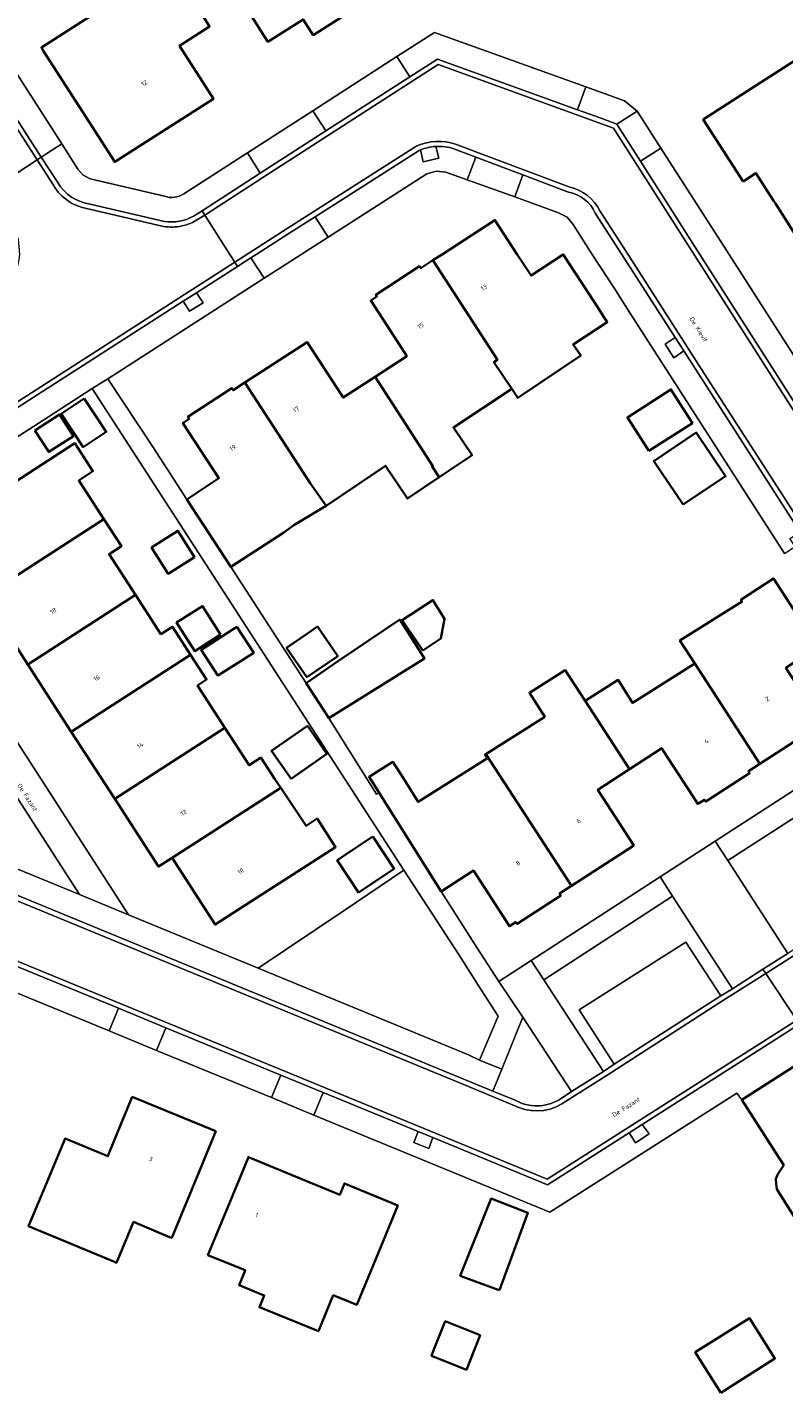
# Model space of a CAD drawing. Header units: metres. Extents: x 201541 to 204988, y 387833 to 394342.
# Tile 149 of 214: x 203372 to 203432, y 391410 to 391518. Entities that reach past the tile are written whole.
import ezdxf
from ezdxf.enums import TextEntityAlignment as Align

# ---------------------------------------------------------------- set-up
doc = ezdxf.new("R2010")
doc.units = ezdxf.units.M
doc.layers.get('Defpoints').update_dxf_attribs({"lineweight": 25})
for name, color, linetype, lineweight in [('B-WE-GR-BEPLANTING_CULTUUR_BODEMBEDEKKER-GV', 90, 'Continuous', 18), ('B-WE-IE-TERREINAFSCHEIDING_KUNSTMATIG_MUUR-G', 90, 'IE-TERREINAFSCHEIDING-KUNSTMATIG-DICHT', 18), ('B-WE-OG-BEBOUWING-GV', 7, 'Continuous', 35), ('B-WE-OG-BEBOUWING-T18', 10, 'Continuous', 18), ('B-WE-OG-TERREIN_ERF-GV', 7, 'Continuous', 18), ('B-WE-VH-ONVERHARD-GV', 252, 'Continuous', 18), ('B-WE-VH-VERHARDING_ASFALT-GV', 252, 'Continuous', 18), ('B-WE-VH-VERHARDING_BETONSTRAATSTEEN-GV', 252, 'Continuous', 18), ('B-WE-VH-VERHARDING_OPEN-GV', 252, 'Continuous', 18), ('B-WE-VH-VERHARDING_TEGEL-GV', 252, 'Continuous', 18)]:
    doc.layers.add(name, color=color, linetype=linetype, lineweight=lineweight)
doc.styles.add('NLCS-ISO-M200-T18', font='NLCS-ISO.ttf', dxfattribs={"height": 0.36})
doc.linetypes.add('IE-TERREINAFSCHEIDING-KUNSTMATIG-DICHT', pattern='A,8,-1,[82,NLCS.SHX,S=0.75,R=90,X=0,Y=0],-1', length=10)

msp = doc.modelspace()

# ---------------------------------------------------------------- linework, layer by layer
at = {"layer": 'B-WE-GR-BEPLANTING_CULTUUR_BODEMBEDEKKER-GV'}
for points in [[(203350.505, 391463.432), (203352.08, 391459.572), (203352.566, 391458.94), (203353.258, 391458.542), (203353.813, 391458.315), (203355.778, 391462.904), (203365.128, 391459.184), (203363.196, 391454.483), (203375.955, 391449.246), (203357.967, 391477.189), (203355.324, 391475.487), (203354.851, 391475.119), (203354.527, 391474.615), (203353.897, 391473.009), (203358.498, 391471.076), (203355.637, 391464.041), (203351.025, 391465.949), (203350.94, 391465.75), (203350.562, 391464.861), (203350.465, 391464.149)], [(203406.103, 391444.346), (203401.681, 391451.177), (203396.937, 391447.984), (203390.129, 391443.402), (203406.802, 391436.533), (203407.682, 391436.12), (203409.151, 391439.589), (203407.57, 391442.057)], [(203426.808, 391441.202), (203427.719, 391441.767), (203422.982, 391449.117), (203412.774, 391442.486), (203417.505, 391435.213), (203418.355, 391435.796), (203415.58, 391440.112), (203424.034, 391445.475)]]:
    msp.add_lwpolyline(points, close=True, dxfattribs=at)
for points in [[(203438.467, 391450.399), (203438.755, 391459.296), (203427.36, 391451.947), (203432.103, 391444.566)], [(203413.991, 391432.979), (203414.956, 391433.62), (203411.106, 391439.511), (203409.433, 391435.406), (203408.724, 391433.666)], [(203408.724, 391433.666), (203410.499, 391432.931)]]:
    msp.add_lwpolyline(points, dxfattribs=at)
msp.add_lwpolyline([(203410.499, 391432.931, 0.2680378), (203413.991, 391432.979)], format="xyb", dxfattribs=at)
at = {"layer": 'B-WE-IE-TERREINAFSCHEIDING_KUNSTMATIG_MUUR-G'}
for points in [[(203387.962, 391475.22), (203393.937, 391465.995)], [(203395.922, 391462.928), (203399.505, 391457.189)]]:
    msp.add_lwpolyline(points, dxfattribs=at)
at = {"layer": 'B-WE-OG-BEBOUWING-GV'}
for points in [[(203396.172, 391524.589), (203393.395, 391528.956), (203395.938, 391530.574), (203394.556, 391532.799), (203392.945, 391535.393), (203392.476, 391536.148), (203392.21, 391535.989), (203389.532, 391534.392), (203389.203, 391534.196), (203390.327, 391532.306), (203392.085, 391529.351), (203388.549, 391527.259), (203385.453, 391525.427), (203388.221, 391521.072), (203390.903, 391516.853), (203393.695, 391518.627), (203394.485, 391517.383), (203398.95, 391520.223), (203396.43, 391524.183)], [(203377.15, 391519.092), (203372.942, 391516.391), (203373.123, 391516.109), (203378.762, 391507.325), (203386.584, 391512.332), (203383.888, 391516.543), (203386.284, 391518.076), (203382.09, 391524.783), (203377.826, 391522.117), (203378.982, 391520.268)], [(203428.581, 391505.79), (203429.585, 391506.437), (203431.014, 391504.219), (203431.134, 391504.031), (203433.709, 391499.986), (203433.793, 391500), (203435.558, 391501.124), (203437.944, 391502.644), (203441.468, 391504.889), (203438.966, 391508.908), (203441.042, 391510.202), (203437.739, 391515.501), (203436.371, 391517.695), (203433.173, 391515.702), (203429.619, 391513.413), (203425.415, 391510.706)], [(203404.702, 391500), (203403.981, 391499.533), (203409.099, 391491.651), (203408.813, 391491.465), (203410.226, 391489.337), (203410.706, 391488.614), (203410.96, 391488.785), (203415.697, 391491.977), (203415.095, 391492.86), (203417.806, 391494.618), (203416.755, 391496.239), (203414.317, 391499.998), (203411.756, 391498.321), (203411.132, 391499.276), (203410.66, 391500), (203408.889, 391502.714)], [(203399.395, 391490.291), (203403.976, 391483.22), (203403.916, 391483.18), (203404.487, 391482.331), (203407.084, 391484.074), (203405.607, 391486.27), (203410.226, 391489.337), (203408.813, 391491.465), (203409.099, 391491.651), (203403.981, 391499.533), (203403.014, 391498.906), (203402.917, 391499.056), (203399.448, 391496.799), (203399.541, 391496.655), (203399.048, 391496.335), (203401.769, 391492.14), (203401.906, 391491.928)], [(203396.733, 391488.855), (203394.003, 391493.044), (203389.073, 391489.83), (203394.253, 391481.862), (203395.511, 391480.064), (203400.233, 391483.235), (203401.971, 391480.643), (203404.487, 391482.331), (203403.916, 391483.18), (203403.976, 391483.22), (203399.395, 391490.291), (203396.869, 391488.645)], [(203389.073, 391489.83), (203388.149, 391489.228), (203388.046, 391489.386), (203384.563, 391487.125), (203384.671, 391486.96), (203384.165, 391486.63), (203387.02, 391482.25), (203384.481, 391480.57), (203387.962, 391475.22), (203392.152, 391477.948), (203392.952, 391478.527), (203395.214, 391479.865), (203395.511, 391480.064), (203394.253, 391481.862)], [(203376.341, 391488.569), (203374.506, 391487.348), (203376.262, 391484.72), (203378.093, 391485.921)], [(203421.106, 391484.413), (203424.557, 391486.628), (203422.85, 391489.287), (203419.399, 391487.073)], [(203372.432, 391486.042), (203373.524, 391484.337), (203375.484, 391485.593), (203374.393, 391487.297)], [(203423.807, 391480.158), (203427.175, 391482.413), (203424.859, 391485.872), (203421.491, 391483.616)], [(203369.478, 391473.552), (203377.903, 391478.993), (203375.904, 391482.077), (203377.026, 391482.804), (203375.596, 391485.018), (203366.063, 391478.842)], [(203377.903, 391478.993), (203369.478, 391473.552), (203368.399, 391472.858), (203371.869, 391467.486), (203380.405, 391472.997), (203378.315, 391476.223), (203379.289, 391476.854)], [(203385.084, 391476.004), (203383.761, 391478.082), (203381.679, 391476.755), (203383.005, 391474.678)], [(203424.742, 391467.553), (203429.899, 391459.613), (203434.838, 391462.813), (203431.958, 391467.231), (203434.497, 391468.89), (203430.989, 391474.306), (203428.401, 391472.615), (203428.484, 391472.484), (203423.559, 391469.374)], [(203384.767, 391468.261), (203383.329, 391470.482), (203382.416, 391469.891), (203380.405, 391472.997), (203371.869, 391467.486), (203375.311, 391462.156)], [(203387.153, 391469.85), (203385.721, 391472.116), (203383.665, 391470.815), (203385.098, 391468.55)], [(203403.179, 391468.604), (203404.614, 391469.539), (203404.91, 391471.099), (203403.987, 391472.588), (203401.55, 391471.008)], [(203396.486, 391467.769), (203393.937, 391465.995), (203395.648, 391463.367), (203395.734, 391463.23), (203403.308, 391467.958), (203401.353, 391471.044)], [(203388.442, 391470.474), (203385.62, 391468.653), (203386.937, 391466.613), (203387.275, 391466.827), (203389.773, 391468.409)], [(203394.05, 391469.948), (203392.378, 391468.796), (203393.983, 391466.466), (203396.437, 391468.156), (203394.832, 391470.486)], [(203378.755, 391456.825), (203387.496, 391462.47), (203385.328, 391465.82), (203386.046, 391466.284), (203384.767, 391468.261), (203375.311, 391462.156)], [(203417.178, 391457.333), (203417.043, 391457.54), (203419.571, 391459.183), (203416.042, 391464.604), (203414.466, 391467.025), (203411.636, 391465.239), (203412.84, 391463.333), (203408.169, 391460.384), (203414.954, 391449.925), (203419.902, 391453.141)], [(203424.742, 391467.553), (203420.053, 391464.591), (203419.806, 391464.435), (203418.658, 391466.255), (203416.042, 391464.604), (203419.571, 391459.183), (203422.115, 391460.837), (203422.257, 391460.619), (203424.975, 391456.423), (203425.501, 391456.764), (203425.601, 391456.609), (203429.085, 391458.866), (203428.985, 391459.021), (203429.899, 391459.613)], [(203383.3, 391452.143), (203391.918, 391457.707), (203391.459, 391458.395), (203390.348, 391460.096), (203390.309, 391460.071), (203389.42, 391459.496), (203387.496, 391462.47), (203378.755, 391456.825), (203382.22, 391451.46)], [(203392.735, 391458.428), (203395.572, 391460.396), (203394.034, 391462.613), (203391.197, 391460.645)], [(203401.611, 391458.488), (203400.806, 391459.763), (203398.917, 391458.57), (203399.722, 391457.295), (203404.647, 391449.494), (203407.204, 391451.147), (203410.044, 391446.734), (203410.552, 391447.064), (203410.65, 391446.913), (203414.116, 391449.166), (203414.018, 391449.317), (203414.954, 391449.925), (203408.169, 391460.384), (203408.118, 391460.352), (203408.303, 391460.059), (203402.809, 391456.59)], [(203391.918, 391457.707), (203383.3, 391452.143), (203386.714, 391446.86), (203396.27, 391453.009), (203394.805, 391455.278), (203393.926, 391454.694)], [(203399.229, 391453.839), (203396.395, 391451.966), (203398.08, 391449.417), (203400.913, 391451.29)], [(203431.172, 391428.762), (203431.796, 391427.789), (203431.321, 391427.067), (203431.288, 391427.017), (203431.167, 391426.706), (203431.178, 391426.303), (203431.255, 391425.886), (203432.778, 391423.455), (203433.597, 391422.486), (203434.018, 391422.326), (203434.485, 391422.322), (203434.975, 391422.474), (203435.677, 391422.924), (203435.936, 391423.429), (203435.431, 391424.367), (203437.849, 391425.909), (203442.063, 391428.596), (203438.981, 391433.43), (203437.707, 391432.617), (203437.16, 391433.475), (203436.547, 391434.431), (203434.859, 391437.066), (203428.473, 391432.97)], [(203373.117, 391425.783), (203371.934, 391422.949), (203378.736, 391420.11), (203378.898, 391420.042), (203380.252, 391423.286), (203383.113, 391422.087), (203383.28, 391422.017), (203384.86, 391425.853), (203386.764, 391430.475), (203380.153, 391433.198), (203378.249, 391428.575), (203378.217, 391428.498), (203374.838, 391429.908)], [(203387.45, 391423.817), (203386.143, 391420.651), (203389.111, 391419.458), (203389.043, 391419.29), (203388.629, 391418.26), (203390.605, 391417.453), (203390.226, 391416.526), (203394.908, 391414.613), (203396.074, 391417.467), (203397.937, 391416.699), (203399.286, 391419.973), (203401.19, 391424.596), (203396.962, 391426.337), (203396.593, 391425.442), (203394.892, 391426.142), (203394.482, 391426.311), (203389.354, 391428.429)], [(203409.269, 391417.865), (203411.512, 391423.998), (203408.61, 391425.152), (203406.152, 391419.015), (203406.358, 391418.934), (203409.152, 391417.912)], [(203407.72, 391414.309), (203404.954, 391415.409), (203404.061, 391413.166), (203403.865, 391412.673), (203406.632, 391411.571)], [(203426.798, 391409.746), (203431.094, 391412.459), (203429.067, 391415.667), (203424.772, 391412.953)]]:
    msp.add_lwpolyline(points, close=True, dxfattribs=at)
at = {"layer": 'B-WE-OG-TERREIN_ERF-GV'}
for points in [[(203391.715, 391575.848), (203373.982, 391564.322), (203361, 391555.997), (203350.677, 391549.377), (203350.343, 391546.568), (203365.024, 391523.676), (203366.887, 391520.771), (203367.091, 391520.867), (203370.96, 391514.78), (203370.785, 391514.666), (203374.57, 391508.753), (203375.844, 391506.764), (203376.255, 391506.278), (203376.819, 391505.985), (203382.692, 391504.608)], [(203384.23, 391504.809), (203389.281, 391508.039), (203394.464, 391511.382), (203401.126, 391515.68), (203404.103, 391517.6), (203416.098, 391513.275), (203419.173, 391512.166), (203420.165, 391511.363), (203422.058, 391508.412), (203427.454, 391500), (203437.12, 391484.932), (203439.484, 391481.268), (203440.688, 391479.402)], [(203431.841, 391476.293), (203419.411, 391495.649), (203418.363, 391497.282), (203416.617, 391500), (203415.094, 391502.372), (203414.613, 391502.954), (203413.944, 391503.306), (203410.485, 391504.551), (203406.705, 391505.911), (203405.011, 391506.521), (203404.237, 391506.596), (203403.486, 391506.396), (203395.679, 391501.372), (203393.547, 391500), (203393.451, 391499.938), (203390.595, 391498.103), (203378.204, 391490.142), (203381.786, 391484.728), (203382.94, 391482.937), (203384.481, 391480.57), (203387.02, 391482.25), (203384.165, 391486.63), (203384.671, 391486.96), (203384.563, 391487.125), (203388.046, 391489.386), (203388.149, 391489.228), (203389.073, 391489.83), (203394.003, 391493.044), (203396.733, 391488.855), (203396.869, 391488.645), (203399.395, 391490.291), (203401.906, 391491.928), (203401.769, 391492.14), (203399.048, 391496.335), (203399.541, 391496.655), (203399.448, 391496.799), (203402.917, 391499.056), (203403.014, 391498.906), (203403.981, 391499.533), (203404.702, 391500), (203408.889, 391502.714), (203410.66, 391500), (203411.132, 391499.276), (203411.756, 391498.321), (203414.317, 391499.998), (203416.755, 391496.239), (203417.806, 391494.618), (203415.095, 391492.86), (203415.697, 391491.977), (203410.96, 391488.785), (203410.706, 391488.614), (203410.226, 391489.337), (203405.607, 391486.27), (203407.084, 391484.074), (203404.487, 391482.331), (203401.971, 391480.643), (203400.233, 391483.235), (203395.511, 391480.064), (203395.214, 391479.865), (203392.952, 391478.527), (203392.152, 391477.948), (203387.962, 391475.22), (203393.937, 391465.995), (203396.486, 391467.769), (203401.353, 391471.044), (203403.308, 391467.958), (203395.734, 391463.23), (203395.922, 391462.928), (203399.505, 391457.189), (203399.722, 391457.295), (203398.917, 391458.57), (203400.806, 391459.763), (203401.611, 391458.488), (203402.809, 391456.59), (203408.303, 391460.059), (203408.118, 391460.352), (203408.169, 391460.384), (203412.84, 391463.333), (203411.636, 391465.239), (203414.466, 391467.025), (203416.042, 391464.604), (203418.658, 391466.255), (203419.806, 391464.435), (203420.053, 391464.591), (203424.742, 391467.553), (203423.559, 391469.374), (203428.484, 391472.484), (203428.401, 391472.615), (203430.989, 391474.306), (203434.497, 391468.89)], [(203366.063, 391478.842), (203375.596, 391485.018), (203377.026, 391482.804), (203375.904, 391482.077), (203377.903, 391478.993), (203379.289, 391476.854), (203378.315, 391476.223), (203380.405, 391472.997), (203382.416, 391469.891), (203383.329, 391470.482), (203384.767, 391468.261), (203386.046, 391466.284), (203385.328, 391465.82), (203387.496, 391462.47), (203389.42, 391459.496), (203390.309, 391460.071), (203390.348, 391460.096), (203391.459, 391458.395), (203391.918, 391457.707), (203393.926, 391454.694), (203394.805, 391455.278), (203396.27, 391453.009), (203386.714, 391446.86), (203383.3, 391452.143), (203382.22, 391451.46), (203378.755, 391456.825), (203375.311, 391462.156), (203371.869, 391467.486), (203368.399, 391472.858)], [(203434.838, 391462.813), (203429.899, 391459.613), (203428.985, 391459.021), (203429.085, 391458.866), (203425.601, 391456.609), (203425.501, 391456.764), (203424.975, 391456.423), (203422.257, 391460.619), (203422.115, 391460.837), (203419.571, 391459.183), (203417.043, 391457.54), (203417.178, 391457.333), (203419.902, 391453.141), (203414.954, 391449.925), (203414.018, 391449.317), (203414.116, 391449.166), (203410.65, 391446.913), (203410.552, 391447.064), (203410.044, 391446.734), (203407.204, 391451.147), (203404.647, 391449.494), (203407.458, 391445.032), (203409.202, 391442.357), (203411.776, 391444.026), (203421.991, 391450.646), (203426.365, 391453.481), (203436.975, 391460.358)], [(203432.778, 391423.455), (203431.255, 391425.886), (203431.178, 391426.303), (203431.167, 391426.706), (203431.288, 391427.017), (203431.321, 391427.067), (203431.796, 391427.789), (203431.172, 391428.762), (203428.473, 391432.97), (203428.06, 391433.502), (203413.244, 391424.059), (203394.53, 391431.76), (203391.181, 391433.138), (203382.069, 391436.887), (203378.316, 391438.432), (203366.587, 391443.259)]]:
    msp.add_lwpolyline(points, dxfattribs=at)
for points in [[(203395.938, 391530.574), (203393.395, 391528.956), (203396.172, 391524.589), (203396.43, 391524.183), (203398.95, 391520.223), (203394.485, 391517.383), (203393.695, 391518.627), (203390.903, 391516.853), (203388.221, 391521.072), (203385.453, 391525.427), (203388.549, 391527.259), (203392.085, 391529.351), (203390.327, 391532.306), (203389.203, 391534.196), (203389.532, 391534.392), (203392.21, 391535.989), (203392.476, 391536.148), (203392.945, 391535.393), (203394.556, 391532.799)], [(203386.284, 391518.076), (203383.888, 391516.543), (203386.584, 391512.332), (203378.762, 391507.325), (203373.123, 391516.109), (203372.942, 391516.391), (203377.15, 391519.092), (203378.982, 391520.268), (203377.826, 391522.117), (203382.09, 391524.783)], [(203431.134, 391504.031), (203431.014, 391504.219), (203429.585, 391506.437), (203428.581, 391505.79), (203425.415, 391510.706), (203429.619, 391513.413), (203433.173, 391515.702), (203436.371, 391517.695), (203437.739, 391515.501), (203441.042, 391510.202), (203438.966, 391508.908), (203441.468, 391504.889), (203437.944, 391502.644), (203435.558, 391501.124), (203433.793, 391500), (203433.709, 391499.986)], [(203359.994, 391478.462), (203379.859, 391447.633), (203390.129, 391443.402), (203396.937, 391447.984), (203401.681, 391451.177), (203376.96, 391489.363), (203373.063, 391486.831), (203369.411, 391484.492)], [(203374.506, 391487.348), (203376.341, 391488.569), (203378.093, 391485.921), (203376.262, 391484.72)], [(203422.85, 391489.287), (203424.557, 391486.628), (203421.106, 391484.413), (203419.399, 391487.073)], [(203372.432, 391486.042), (203374.393, 391487.297), (203375.484, 391485.593), (203373.524, 391484.337)], [(203423.807, 391480.158), (203421.491, 391483.616), (203424.859, 391485.872), (203427.175, 391482.413)], [(203383.761, 391478.082), (203385.084, 391476.004), (203383.005, 391474.678), (203381.679, 391476.755)], [(203387.153, 391469.85), (203385.098, 391468.55), (203383.665, 391470.815), (203385.721, 391472.116)], [(203403.179, 391468.604), (203401.55, 391471.008), (203403.987, 391472.588), (203404.91, 391471.099), (203404.614, 391469.539)], [(203386.937, 391466.613), (203385.62, 391468.653), (203388.442, 391470.474), (203389.773, 391468.409), (203387.275, 391466.827)], [(203392.378, 391468.796), (203394.05, 391469.948), (203394.832, 391470.486), (203396.437, 391468.156), (203393.983, 391466.466)], [(203392.735, 391458.428), (203391.197, 391460.645), (203394.034, 391462.613), (203395.572, 391460.396)], [(203400.913, 391451.29), (203398.08, 391449.417), (203396.395, 391451.966), (203399.229, 391453.839)], [(203378.249, 391428.575), (203380.153, 391433.198), (203386.764, 391430.475), (203384.86, 391425.853), (203383.28, 391422.017), (203383.113, 391422.087), (203380.252, 391423.286), (203378.898, 391420.042), (203378.736, 391420.11), (203371.934, 391422.949), (203373.117, 391425.783), (203374.838, 391429.908), (203378.217, 391428.498)], [(203386.143, 391420.651), (203387.45, 391423.817), (203389.354, 391428.429), (203394.482, 391426.311), (203394.892, 391426.142), (203396.593, 391425.442), (203396.962, 391426.337), (203401.19, 391424.596), (203399.286, 391419.973), (203397.937, 391416.699), (203396.074, 391417.467), (203394.908, 391414.613), (203390.226, 391416.526), (203390.605, 391417.453), (203388.629, 391418.26), (203389.043, 391419.29), (203389.111, 391419.458)], [(203409.269, 391417.865), (203409.152, 391417.912), (203406.358, 391418.934), (203406.152, 391419.015), (203408.61, 391425.152), (203411.512, 391423.998)], [(203407.72, 391414.309), (203406.632, 391411.571), (203403.865, 391412.673), (203404.061, 391413.166), (203404.954, 391415.409)], [(203426.798, 391409.746), (203424.772, 391412.953), (203429.067, 391415.667), (203431.094, 391412.459)]]:
    msp.add_lwpolyline(points, close=True, dxfattribs=at)
msp.add_lwpolyline([(203382.692, 391504.608, 0.2371793), (203384.23, 391504.809)], format="xyb", dxfattribs=at)
at = {"layer": 'B-WE-VH-ONVERHARD-GV'}
msp.add_lwpolyline([(203404.212, 391508.554, 0.0797528), (203402.997, 391508.285)], format="xyb", dxfattribs=at)
for points in [[(203402.997, 391508.285), (203403.2, 391507.342), (203404.456, 391507.618)], [(203404.456, 391507.618), (203404.212, 391508.554)]]:
    msp.add_lwpolyline(points, dxfattribs=at)
for points in [[(203385.239, 391496.958), (203384.191, 391496.284), (203384.68, 391495.491), (203385.772, 391496.17)], [(203422.381, 391492.887), (203423.077, 391491.806), (203423.864, 391492.357), (203423.191, 391493.404)], [(203421.119, 391430.261), (203420.577, 391431.022), (203419.526, 391430.353), (203420.044, 391429.556)], [(203403.647, 391429.097), (203403.969, 391429.978), (203402.817, 391430.452), (203402.457, 391429.585)]]:
    msp.add_lwpolyline(points, close=True, dxfattribs=at)
at = {"layer": 'B-WE-VH-VERHARDING_ASFALT-GV'}
msp.add_lwpolyline([(203272.629, 391545.808), (203317.901, 391574.892), (203318.755, 391575.18), (203319.642, 391575.138), (203323.642, 391574.226), (203324.453, 391573.862), (203325.074, 391573.226), (203339.229, 391551.264), (203368.877, 391505.07), (203372.601, 391507.489), (203364.512, 391520.067), (203348.455, 391545.092), (203348.102, 391545.876), (203348.073, 391546.652), (203342.142, 391556.003), (203341.528, 391556.27), (203340.905, 391556.904), (203323.563, 391583.76), (203316.319, 391579.078), (203297.593, 391567.025), (203294.876, 391565.298), (203270.266, 391549.507)], close=True, dxfattribs=at)
for points in [[(203437.524, 391480), (203435.043, 391483.74), (203418.293, 391510.006), (203404.396, 391515.046), (203390.508, 391506.102), (203385.908, 391503.118), (203387.881, 391500), (203388.272, 391499.381), (203392.433, 391502.043), (203402.712, 391508.599)], [(203405.783, 391508.747), (203414.841, 391505.321)], [(203417.205, 391503.46), (203419.29, 391500.216), (203425.49, 391490.565), (203431.82, 391480.713), (203433.823, 391477.578), (203437.524, 391480)]]:
    msp.add_lwpolyline(points, dxfattribs=at)
for points in [[(203402.712, 391508.599, -0.1843004), (203405.783, 391508.747)], [(203414.841, 391505.321, -0.2364515), (203417.205, 391503.46)]]:
    msp.add_lwpolyline(points, format="xyb", dxfattribs=at)
at = {"layer": 'B-WE-VH-VERHARDING_BETONSTRAATSTEEN-GV'}
for points in [[(203358.693, 391529.876), (203358.021, 391530.924), (203348.808, 391545.283), (203348.484, 391546.001), (203348.484, 391546.004), (203348.073, 391546.652), (203348.102, 391545.876), (203348.455, 391545.092), (203364.512, 391520.067), (203372.601, 391507.489), (203372.936, 391507.707), (203365.223, 391519.701), (203364.848, 391520.283), (203363.357, 391522.606)], [(203401.126, 391515.68), (203402.158, 391514.081), (203404.346, 391515.49), (203415.446, 391511.465), (203416.098, 391513.275), (203404.103, 391517.6)], [(203437.859, 391480.219), (203435.378, 391483.958), (203425.148, 391500), (203420.444, 391507.377), (203418.557, 391510.336), (203417.227, 391510.818), (203415.446, 391511.465), (203404.346, 391515.49), (203402.158, 391514.081), (203395.493, 391509.788), (203390.291, 391506.438), (203385.694, 391503.456), (203385.908, 391503.118), (203390.508, 391506.102), (203404.396, 391515.046), (203418.293, 391510.006), (203435.043, 391483.74), (203437.524, 391480)], [(203389.281, 391508.039), (203390.291, 391506.438), (203395.493, 391509.788), (203394.464, 391511.382)], [(203420.165, 391511.363), (203418.557, 391510.336), (203420.444, 391507.377), (203422.058, 391508.412)], [(203411.116, 391506.303), (203407.386, 391507.713), (203406.705, 391505.911), (203410.485, 391504.551)], [(203368.361, 391486.126), (203371.919, 391488.402), (203384.191, 391496.284), (203385.239, 391496.958), (203388.486, 391499.043), (203388.272, 391499.381), (203368.146, 391486.463)], [(203355.654, 391455.066), (203353.937, 391450.981), (203413.026, 391426.687), (203432.819, 391439.294), (203430.359, 391442.995), (203427.021, 391440.863), (203417.724, 391434.878), (203414.204, 391432.641), (203413.753, 391432.409), (203413.276, 391432.237), (203412.78, 391432.13), (203412.274, 391432.087), (203411.767, 391432.111), (203411.268, 391432.201), (203410.784, 391432.355), (203406.023, 391434.333)], [(203402.817, 391430.452), (203403.969, 391429.978), (203413.066, 391426.238), (203419.526, 391430.353), (203420.577, 391431.022), (203433.04, 391438.961), (203432.819, 391439.294), (203413.026, 391426.687), (203353.937, 391450.981), (203353.782, 391450.612), (203353.925, 391450.553), (203361.222, 391447.553), (203362.373, 391447.08), (203364.278, 391446.297), (203367.322, 391445.045), (203379.052, 391440.222), (203382.806, 391438.679), (203391.919, 391434.933), (203395.268, 391433.555)], [(203426.808, 391441.202), (203424.034, 391445.475), (203415.58, 391440.112), (203418.355, 391435.796)], [(203378.316, 391438.432), (203382.069, 391436.887), (203382.806, 391438.679), (203379.052, 391440.222)], [(203391.181, 391433.138), (203394.53, 391431.76), (203395.268, 391433.555), (203391.919, 391434.933)]]:
    msp.add_lwpolyline(points, close=True, dxfattribs=at)
for points in [[(203405.783, 391508.747, 0.1843004), (203402.712, 391508.599)], [(203402.997, 391508.285, -0.0797528), (203404.212, 391508.554)], [(203404.212, 391508.554, -0.0966851), (203405.65, 391508.37)], [(203376.824, 391503.989, -0.2346411), (203374.239, 391505.703)], [(203376.753, 391503.595, -0.2327109), (203373.898, 391505.494)], [(203373.898, 391505.494, 0.2327109), (203376.753, 391503.595)], [(203414.73, 391504.935, -0.241619), (203416.854, 391503.267)], [(203417.205, 391503.46, 0.2364515), (203414.841, 391505.321)], [(203384.991, 391503.019, -0.1693697), (203382.702, 391502.613)], [(203385.195, 391502.675, -0.078052), (203384.068, 391502.251)], [(203384.068, 391502.251, 0.078052), (203385.195, 391502.675)], [(203384.068, 391502.251, -0.0920926), (203382.624, 391502.22)], [(203382.624, 391502.22, 0.0920926), (203384.068, 391502.251)], [(203413.991, 391432.979, -0.2680378), (203410.499, 391432.931)]]:
    msp.add_lwpolyline(points, format="xyb", dxfattribs=at)
for points in [[(203402.712, 391508.599), (203392.433, 391502.043), (203388.272, 391499.381), (203388.486, 391499.043), (203389.552, 391499.725), (203389.982, 391500), (203392.648, 391501.706), (203394.644, 391502.979), (203402.9, 391508.245), (203402.997, 391508.285)], [(203405.65, 391508.37), (203407.386, 391507.713), (203411.116, 391506.303), (203414.73, 391504.935)], [(203414.841, 391505.321), (203405.783, 391508.747)], [(203373.898, 391505.494), (203372.601, 391507.489), (203368.877, 391505.07), (203370.637, 391502.299), (203371.104, 391501.196), (203371.216, 391499.997), (203371.17, 391499.587), (203370.002, 391494.321)], [(203374.239, 391505.703), (203372.936, 391507.707), (203372.601, 391507.489), (203373.898, 391505.494)], [(203382.624, 391502.22), (203376.753, 391503.595)], [(203376.753, 391503.595), (203382.624, 391502.22)], [(203382.702, 391502.613), (203376.824, 391503.989)], [(203365.775, 391490.178), (203368.146, 391486.463), (203388.272, 391499.381), (203387.881, 391500), (203385.908, 391503.118), (203385.195, 391502.675)], [(203385.195, 391502.675), (203385.908, 391503.118), (203385.694, 391503.456), (203384.991, 391503.019)], [(203416.854, 391503.267), (203418.953, 391500), (203423.191, 391493.404), (203423.864, 391492.357), (203431.483, 391480.497), (203433.09, 391477.981), (203433.488, 391477.359), (203433.823, 391477.578), (203431.82, 391480.713), (203425.49, 391490.565), (203419.29, 391500.216), (203417.205, 391503.46)], [(203410.499, 391432.931), (203408.724, 391433.666), (203406.175, 391434.703), (203362.461, 391452.697), (203355.809, 391455.435), (203355.654, 391455.066), (203406.023, 391434.333), (203410.784, 391432.355), (203411.268, 391432.201), (203411.767, 391432.111), (203412.274, 391432.087), (203412.78, 391432.13), (203413.276, 391432.237), (203413.753, 391432.409), (203414.204, 391432.641), (203417.724, 391434.878), (203427.021, 391440.863), (203430.359, 391442.995), (203430.137, 391443.328)], [(203437.016, 391447.71), (203432.103, 391444.566), (203430.137, 391443.328), (203430.359, 391442.995), (203437.239, 391447.378)], [(203437.239, 391447.378), (203430.359, 391442.995), (203432.819, 391439.294), (203435.143, 391440.812)], [(203430.137, 391443.328), (203427.719, 391441.767), (203426.808, 391441.202), (203418.355, 391435.796), (203417.505, 391435.213), (203414.956, 391433.62), (203413.991, 391432.979)]]:
    msp.add_lwpolyline(points, dxfattribs=at)
at = {"layer": 'B-WE-VH-VERHARDING_OPEN-GV'}
for points in [[(203370.96, 391514.78), (203367.091, 391520.867), (203366.887, 391520.771), (203365.223, 391519.701), (203372.936, 391507.707), (203374.57, 391508.753), (203370.785, 391514.666)], [(203393.451, 391499.938), (203393.547, 391500), (203395.679, 391501.372), (203394.644, 391502.979), (203392.648, 391501.706), (203389.982, 391500), (203389.552, 391499.725), (203390.595, 391498.103)]]:
    msp.add_lwpolyline(points, close=True, dxfattribs=at)
for points in [[(203403.2, 391507.342), (203402.997, 391508.285), (203402.9, 391508.245), (203394.644, 391502.979), (203395.679, 391501.372), (203403.486, 391506.396), (203404.237, 391506.596), (203405.011, 391506.521), (203406.705, 391505.911), (203407.386, 391507.713), (203405.65, 391508.37)], [(203404.212, 391508.554), (203404.456, 391507.618), (203403.2, 391507.342)]]:
    msp.add_lwpolyline(points, dxfattribs=at)
msp.add_lwpolyline([(203405.65, 391508.37, 0.0966851), (203404.212, 391508.554)], format="xyb", dxfattribs=at)
at = {"layer": 'B-WE-VH-VERHARDING_TEGEL-GV'}
for points in [[(203402.158, 391514.081), (203401.126, 391515.68), (203394.464, 391511.382), (203395.493, 391509.788)], [(203418.557, 391510.336), (203420.165, 391511.363), (203419.173, 391512.166), (203416.098, 391513.275), (203415.446, 391511.465), (203417.227, 391510.818)], [(203435.378, 391483.958), (203437.859, 391480.219), (203439.484, 391481.268), (203437.12, 391484.932), (203427.454, 391500), (203422.058, 391508.412), (203420.444, 391507.377), (203425.148, 391500)], [(203384.68, 391495.491), (203384.191, 391496.284), (203371.919, 391488.402), (203368.361, 391486.126), (203369.411, 391484.492), (203373.063, 391486.831), (203376.96, 391489.363), (203378.204, 391490.142), (203390.595, 391498.103), (203389.552, 391499.725), (203388.486, 391499.043), (203385.239, 391496.958), (203385.772, 391496.17)], [(203411.106, 391439.511), (203409.202, 391442.357), (203407.458, 391445.032), (203404.647, 391449.494), (203399.722, 391457.295), (203399.505, 391457.189), (203395.922, 391462.928), (203395.734, 391463.23), (203395.648, 391463.367), (203393.937, 391465.995), (203387.962, 391475.22), (203384.481, 391480.57), (203382.94, 391482.937), (203381.786, 391484.728), (203378.204, 391490.142), (203376.96, 391489.363), (203401.681, 391451.177), (203406.103, 391444.346), (203407.57, 391442.057), (203409.151, 391439.589), (203407.682, 391436.12), (203409.433, 391435.406)], [(203375.955, 391449.246), (203379.859, 391447.633), (203359.994, 391478.462), (203357.967, 391477.189)], [(203436.975, 391460.358), (203426.365, 391453.481), (203427.36, 391451.947), (203438.755, 391459.296), (203438.798, 391460.279)], [(203408.724, 391433.666), (203409.433, 391435.406), (203407.682, 391436.12), (203406.802, 391436.533), (203390.129, 391443.402), (203379.859, 391447.633), (203375.955, 391449.246), (203363.196, 391454.483), (203362.461, 391452.697), (203406.175, 391434.703)], [(203430.137, 391443.328), (203432.103, 391444.566), (203427.36, 391451.947), (203426.365, 391453.481), (203421.991, 391450.646), (203422.982, 391449.117), (203427.719, 391441.767)], [(203412.774, 391442.486), (203422.982, 391449.117), (203421.991, 391450.646), (203411.776, 391444.026)], [(203367.322, 391445.045), (203366.587, 391443.259), (203378.316, 391438.432), (203379.052, 391440.222)], [(203414.956, 391433.62), (203417.505, 391435.213), (203412.774, 391442.486), (203411.776, 391444.026), (203409.202, 391442.357), (203411.106, 391439.511)], [(203391.181, 391433.138), (203391.919, 391434.933), (203382.806, 391438.679), (203382.069, 391436.887)], [(203421.119, 391430.261), (203420.044, 391429.556), (203419.526, 391430.353), (203413.066, 391426.238), (203403.969, 391429.978), (203403.647, 391429.097), (203402.457, 391429.585), (203402.817, 391430.452), (203395.268, 391433.555), (203394.53, 391431.76), (203413.244, 391424.059), (203428.06, 391433.502), (203428.473, 391432.97), (203434.859, 391437.066), (203434.494, 391437.613), (203433.04, 391438.961), (203420.577, 391431.022)]]:
    msp.add_lwpolyline(points, close=True, dxfattribs=at)
for points in [[(203382.692, 391504.608), (203376.819, 391505.985), (203376.255, 391506.278), (203375.844, 391506.764), (203374.57, 391508.753), (203372.936, 391507.707), (203374.239, 391505.703)], [(203384.991, 391503.019), (203385.694, 391503.456), (203390.291, 391506.438), (203389.281, 391508.039), (203384.23, 391504.809)], [(203414.73, 391504.935), (203411.116, 391506.303), (203410.485, 391504.551), (203413.944, 391503.306), (203414.613, 391502.954), (203415.094, 391502.372), (203416.617, 391500), (203418.363, 391497.282), (203419.411, 391495.649), (203431.841, 391476.293), (203432.686, 391476.84), (203432.283, 391477.466), (203433.09, 391477.981), (203431.483, 391480.497), (203423.864, 391492.357), (203423.077, 391491.806), (203422.381, 391492.887), (203423.191, 391493.404), (203418.953, 391500), (203416.854, 391503.267)], [(203376.824, 391503.989), (203382.702, 391502.613)]]:
    msp.add_lwpolyline(points, dxfattribs=at)
for points in [[(203374.239, 391505.703, 0.2346411), (203376.824, 391503.989)], [(203384.23, 391504.809, -0.2371793), (203382.692, 391504.608)], [(203416.854, 391503.267, 0.241619), (203414.73, 391504.935)], [(203382.702, 391502.613, 0.1693697), (203384.991, 391503.019)]]:
    msp.add_lwpolyline(points, format="xyb", dxfattribs=at)

# ---------------------------------------------------------------- texts
at = {"layer": 'B-WE-OG-BEBOUWING-T18', "style": 'NLCS-ISO-M200-T18'}
for s, rotation, p in [('12', 32.6, (203381.109, 391513.576)), ('13', 32.9, (203408.015, 391497.38)), ('15', 33, (203403, 391494.338)), ('17', 33.1, (203393.138, 391487.705)), ('19', 32.9, (203388.112, 391484.66)), ('18', 32.8, (203373.888, 391471.732)), ('16', 32.8, (203377.327, 391466.407)), ('2', 32.9, (203430.491, 391464.763)), ('14', 32.8, (203380.774, 391461.072)), ('4', 32.9, (203425.661, 391461.414)), ('12', 32.8, (203384.216, 391455.742)), ('6', 33, (203415.547, 391455.081)), ('8', 33, (203410.721, 391451.73)), ('10', 32.8, (203388.734, 391451.104)), ('3', 337.7, (203381.61, 391428.272)), ('1', 337.6, (203390.012, 391423.83))]:
    msp.add_text(s, height=0.36, rotation=rotation, dxfattribs=at).set_placement(p, align=Align.MIDDLE)
at = {"layer": 'Defpoints', "color": 250, "style": 'NLCS-ISO-M200-T18'}
for s, rotation, p in [('De Kievit', 301.9, (203425.044, 391494.043)), ('De Fazant', 302.5, (203371.844, 391456.938)), ('De Fazant', 31.8, (203419.299, 391432.399))]:
    msp.add_text(s, height=0.36, rotation=rotation, dxfattribs=at).set_placement(p, align=Align.MIDDLE)

doc.saveas('drawing.dxf')
